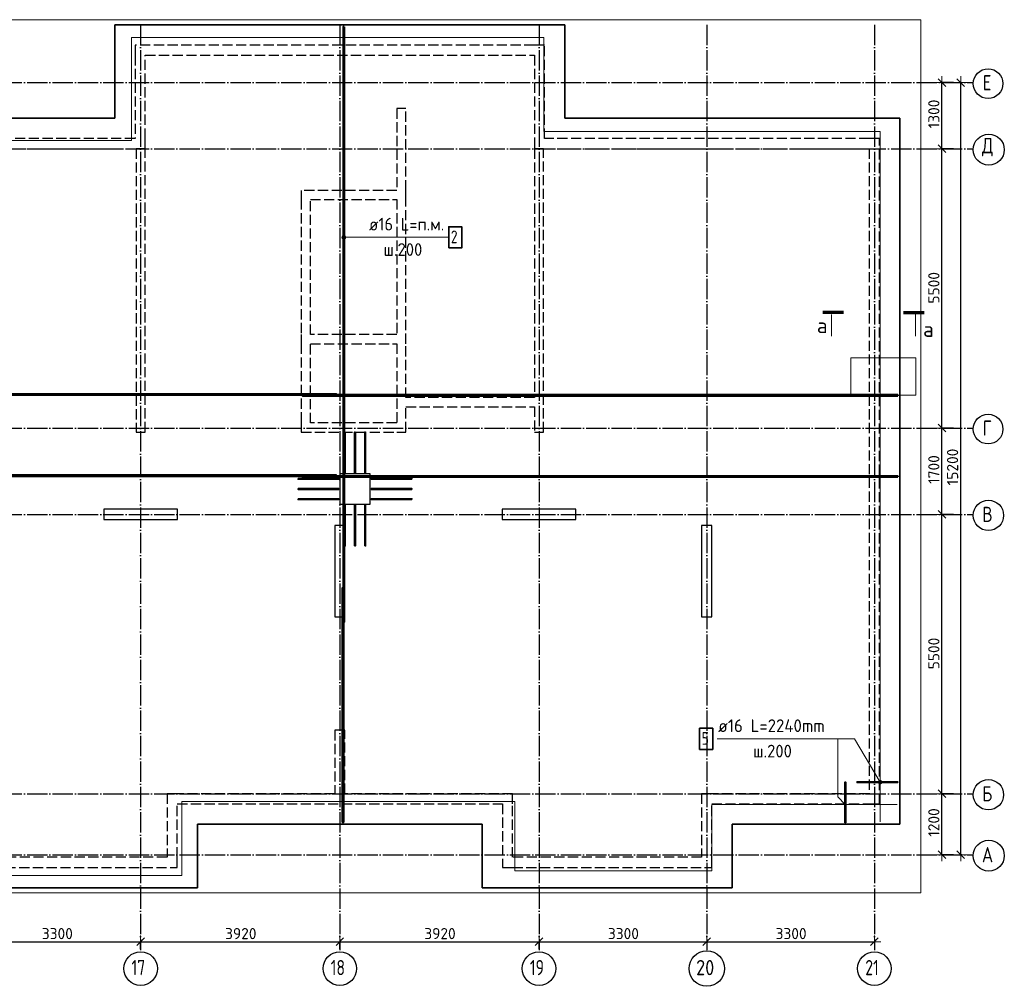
# Model space of a CAD drawing. Header units: millimetres. Extents: x 13527 to 139154, y -122592 to 61893.
# Tile 71 of 129: x 100560 to 119937, y -2592 to 16440. Entities that reach past the tile are written whole.
import ezdxf

# ---------------------------------------------------------------- set-up
doc = ezdxf.new("R2010")
doc.units = ezdxf.units.MM
doc.header["$PDMODE"] = 65
for name, pattern in [('______11', [500, 400, -50, 0, -50]), ('______2', [270, 200, -70]), ('______5', [1100, 800, -100, 100, -100])]:
    doc.linetypes.add(name, pattern=pattern)
for name, color, linetype, lineweight in [('Standard', 7, 'Continuous', 25), ('Арм.стержн. Арматура края', 96, 'Continuous', 35), ('Колонна (1)', 7, 'Continuous', 35), ('Колонна (2)', 7, 'Continuous', 35), ('Размерная линия_ общее', 7, 'Continuous', 13), ('Стена_ общее', 7, 'Continuous', 35), ('Фундамент_ общее', 7, 'Continuous', 35)]:
    doc.layers.add(name, color=color, linetype=linetype, lineweight=lineweight)
for name, color, linetype, lineweight, true_color in [('Арм.стержн.верхн.зоны Х', 7, 'Continuous', 35, 0x0000c6), ('Арм.стержн.ниж.зоны У', 7, 'Continuous', 35, 0x00b300), ('Арм.стержн.ниж.зоны Х', 7, 'Continuous', 35, 0xc600c6), ('Осевая линия_ общее', 7, '______5', 13, 0xa0a0a0)]:
    doc.layers.add(name, color=color, linetype=linetype, lineweight=lineweight, true_color=true_color)
doc.styles.add('ISOCPEUR', font='ISOCPEUR')
doc.dimstyles.new('DIMSTYLE_16', dxfattribs={"dimtxt": 220, "dimasz": 250, "dimexe": 0, "dimexo": 0, "dimgap": 110, "dimtad": 2, "dimdec": 0, "dimrnd": 1, "dimzin": 12, "dimdsep": 46, "dimtxsty": 'ISOCPEUR', "dimblk1": 'ALL_ML_STRICH', "dimblk2": 'ALL_ML_STRICH', "dimsah": 1, "dimcen": 0, "dimclrd": 7, "dimclre": 256, "dimclrt": 7, "dimadec": 0, "dimazin": 0, "dimtfac": 1, "dimtdec": 0, "dimtix": 1, "dimtmove": 2, "dimatfit": 3, "dimfxl": 0, "dimtzin": 0, "dimlwd": 0, "dimlwe": -3, "dimarcsym": 0})
doc.dimstyles.new('DIMSTYLE_5', dxfattribs={"dimtxt": 220, "dimasz": 250, "dimexe": 0, "dimexo": 0, "dimgap": 110, "dimtad": 2, "dimdec": 0, "dimrnd": 5, "dimzin": 12, "dimdsep": 46, "dimtxsty": 'ISOCPEUR', "dimblk1": 'ALL_ML_STRICH', "dimblk2": 'ALL_ML_STRICH', "dimsah": 1, "dimcen": 0, "dimclrd": 7, "dimclre": 256, "dimclrt": 7, "dimadec": 0, "dimazin": 0, "dimtfac": 1, "dimtdec": 0, "dimtix": 1, "dimtmove": 2, "dimatfit": 3, "dimfxl": 0, "dimtzin": 0, "dimlwd": 0, "dimlwe": -3, "dimarcsym": 0})

# ---------------------------------------------------------------- blocks, each defined once
blk = doc.blocks.new('ALL_ML_STRICH')
at = {"color": 0, "linetype": 'ByBlock', "lineweight": -2}
for p, q in [((-1, 0), (0.5, 0)), ((-0.3, -0.3), (0.3, 0.3)), ((0, -0.5), (0, 0.5))]:
    blk.add_line(p, q, dxfattribs=at)
blk = doc.blocks.new('*D49')
at = {"layer": 'DEFPOINTS', "color": 7, "linetype": 'Continuous', "lineweight": 13, "transparency": 33554687}
for p in [(99640, -1714), (99640, -1878), (102940, -1878)]:
    blk.add_point(p, dxfattribs=at)
at = {"layer": 'Размерная линия_ общее', "color": 253, "linetype": 'Continuous', "lineweight": -2, "true_color": 0xa0a0a0, "transparency": 33554687}
for p, q in [((99640, -1858), (99640, -1714)), ((102940, -1858), (102940, -1714))]:
    blk.add_line(p, q, dxfattribs=at)
at = {"layer": 'Размерная линия_ общее', "color": 7, "linetype": 'Continuous', "lineweight": -2, "transparency": 33554687}
blk.add_line((99640, -1714), (102940, -1714), dxfattribs=at)
at = {"layer": 'Размерная линия_ общее', "color": 7, "linetype": 'Continuous', "lineweight": 13, "transparency": 33554687, "xscale": 250, "yscale": 250, "zscale": 250, "rotation": 180}
blk.add_blockref('ALL_ML_STRICH', (99640, -1714), dxfattribs=at)
at = {"layer": 'Размерная линия_ общее', "color": 7, "linetype": 'Continuous', "lineweight": 13, "transparency": 33554687, "xscale": 250, "yscale": 250, "zscale": 250}
blk.add_blockref('ALL_ML_STRICH', (102940, -1714), dxfattribs=at)
at = {"layer": 'Размерная линия_ общее', "color": 7, "linetype": 'Continuous', "lineweight": 13, "transparency": 33554687, "insert": (101301, -1554), "char_height": 220, "width": 880, "attachment_point": 5, "style": 'ISOCPEUR'}
blk.add_mtext('\\A1;{3300}', dxfattribs=at)
blk = doc.blocks.new('*D50')
at = {"layer": 'DEFPOINTS', "color": 7, "linetype": 'Continuous', "lineweight": 13, "transparency": 33554687}
for p in [(102940, -1714), (102940, -1878), (106860, -1878)]:
    blk.add_point(p, dxfattribs=at)
at = {"layer": 'Размерная линия_ общее', "color": 253, "linetype": 'Continuous', "lineweight": -2, "true_color": 0xa0a0a0, "transparency": 33554687}
for p, q in [((102940, -1858), (102940, -1714)), ((106860, -1858), (106860, -1714))]:
    blk.add_line(p, q, dxfattribs=at)
at = {"layer": 'Размерная линия_ общее', "color": 7, "linetype": 'Continuous', "lineweight": -2, "transparency": 33554687}
blk.add_line((102940, -1714), (106860, -1714), dxfattribs=at)
at = {"layer": 'Размерная линия_ общее', "color": 7, "linetype": 'Continuous', "lineweight": 13, "transparency": 33554687, "xscale": 250, "yscale": 250, "zscale": 250, "rotation": 180}
blk.add_blockref('ALL_ML_STRICH', (102940, -1714), dxfattribs=at)
at = {"layer": 'Размерная линия_ общее', "color": 7, "linetype": 'Continuous', "lineweight": 13, "transparency": 33554687, "xscale": 250, "yscale": 250, "zscale": 250}
blk.add_blockref('ALL_ML_STRICH', (106860, -1714), dxfattribs=at)
at = {"layer": 'Размерная линия_ общее', "color": 7, "linetype": 'Continuous', "lineweight": 13, "transparency": 33554687, "insert": (104911, -1554), "char_height": 220, "width": 880, "attachment_point": 5, "style": 'ISOCPEUR'}
blk.add_mtext('\\A1;{3920}', dxfattribs=at)
blk = doc.blocks.new('*D51')
at = {"layer": 'DEFPOINTS', "color": 7, "linetype": 'Continuous', "lineweight": 13, "transparency": 33554687}
for p in [(106860, -1714), (106860, -1878), (110780, -1878)]:
    blk.add_point(p, dxfattribs=at)
at = {"layer": 'Размерная линия_ общее', "color": 253, "linetype": 'Continuous', "lineweight": -2, "true_color": 0xa0a0a0, "transparency": 33554687}
for p, q in [((106860, -1858), (106860, -1714)), ((110780, -1858), (110780, -1714))]:
    blk.add_line(p, q, dxfattribs=at)
at = {"layer": 'Размерная линия_ общее', "color": 7, "linetype": 'Continuous', "lineweight": -2, "transparency": 33554687}
blk.add_line((106860, -1714), (110780, -1714), dxfattribs=at)
at = {"layer": 'Размерная линия_ общее', "color": 7, "linetype": 'Continuous', "lineweight": 13, "transparency": 33554687, "xscale": 250, "yscale": 250, "zscale": 250, "rotation": 180}
blk.add_blockref('ALL_ML_STRICH', (106860, -1714), dxfattribs=at)
at = {"layer": 'Размерная линия_ общее', "color": 7, "linetype": 'Continuous', "lineweight": 13, "transparency": 33554687, "xscale": 250, "yscale": 250, "zscale": 250}
blk.add_blockref('ALL_ML_STRICH', (110780, -1714), dxfattribs=at)
at = {"layer": 'Размерная линия_ общее', "color": 7, "linetype": 'Continuous', "lineweight": 13, "transparency": 33554687, "insert": (108831, -1554), "char_height": 220, "width": 880, "attachment_point": 5, "style": 'ISOCPEUR'}
blk.add_mtext('\\A1;{3920}', dxfattribs=at)
blk = doc.blocks.new('*D52')
at = {"layer": 'DEFPOINTS', "color": 7, "linetype": 'Continuous', "lineweight": 13, "transparency": 33554687}
for p in [(110780, -1714), (114080, -1743), (110780, -1878)]:
    blk.add_point(p, dxfattribs=at)
at = {"layer": 'Размерная линия_ общее', "color": 253, "linetype": 'Continuous', "lineweight": -2, "true_color": 0xa0a0a0, "transparency": 33554687}
for p, q in [((110780, -1858), (110780, -1714)), ((114080, -1723), (114080, -1714))]:
    blk.add_line(p, q, dxfattribs=at)
at = {"layer": 'Размерная линия_ общее', "color": 7, "linetype": 'Continuous', "lineweight": -2, "transparency": 33554687}
blk.add_line((110780, -1714), (114080, -1714), dxfattribs=at)
at = {"layer": 'Размерная линия_ общее', "color": 7, "linetype": 'Continuous', "lineweight": 13, "transparency": 33554687, "xscale": 250, "yscale": 250, "zscale": 250, "rotation": 180}
blk.add_blockref('ALL_ML_STRICH', (110780, -1714), dxfattribs=at)
at = {"layer": 'Размерная линия_ общее', "color": 7, "linetype": 'Continuous', "lineweight": 13, "transparency": 33554687, "xscale": 250, "yscale": 250, "zscale": 250}
blk.add_blockref('ALL_ML_STRICH', (114080, -1714), dxfattribs=at)
at = {"layer": 'Размерная линия_ общее', "color": 7, "linetype": 'Continuous', "lineweight": 13, "transparency": 33554687, "insert": (112441, -1554), "char_height": 220, "width": 880, "attachment_point": 5, "style": 'ISOCPEUR'}
blk.add_mtext('\\A1;{3300}', dxfattribs=at)
blk = doc.blocks.new('*D53')
at = {"layer": 'DEFPOINTS', "color": 7, "linetype": 'Continuous', "lineweight": 13, "transparency": 33554687}
for p in [(114080, -1714), (114080, -1743), (117380, -1656)]:
    blk.add_point(p, dxfattribs=at)
at = {"layer": 'Размерная линия_ общее', "color": 253, "linetype": 'Continuous', "lineweight": -2, "true_color": 0xa0a0a0, "transparency": 33554687}
for p, q in [((114080, -1723), (114080, -1714)), ((117380, -1676), (117380, -1714))]:
    blk.add_line(p, q, dxfattribs=at)
at = {"layer": 'Размерная линия_ общее', "color": 7, "linetype": 'Continuous', "lineweight": -2, "transparency": 33554687}
blk.add_line((114080, -1714), (117380, -1714), dxfattribs=at)
at = {"layer": 'Размерная линия_ общее', "color": 7, "linetype": 'Continuous', "lineweight": 13, "transparency": 33554687, "xscale": 250, "yscale": 250, "zscale": 250, "rotation": 180}
blk.add_blockref('ALL_ML_STRICH', (114080, -1714), dxfattribs=at)
at = {"layer": 'Размерная линия_ общее', "color": 7, "linetype": 'Continuous', "lineweight": 13, "transparency": 33554687, "xscale": 250, "yscale": 250, "zscale": 250}
blk.add_blockref('ALL_ML_STRICH', (117380, -1714), dxfattribs=at)
at = {"layer": 'Размерная линия_ общее', "color": 7, "linetype": 'Continuous', "lineweight": 13, "transparency": 33554687, "insert": (115741, -1554), "char_height": 220, "width": 880, "attachment_point": 5, "style": 'ISOCPEUR'}
blk.add_mtext('\\A1;{3300}', dxfattribs=at)
blk = doc.blocks.new('СЛОЖНЫЙ_ОБЪЕКТ_1')
at = {"layer": 'Колонна (1)', "color": 9, "lineweight": -3, "true_color": 0xc7c7c7, "transparency": 33554687}
for p, q in [((106760, 6480), (106760, 4680)), ((106960, 6480), (106760, 6480)), ((106960, 4680), (106960, 6480)), ((113980, 6480), (113980, 4680)), ((114180, 6480), (113980, 6480)), ((114180, 4680), (114180, 6480)), ((106760, 4680), (106960, 4680)), ((113980, 4680), (114180, 4680))]:
    blk.add_line(p, q, dxfattribs=at)
at = {"layer": 'Колонна (2)', "color": 9, "lineweight": -3, "true_color": 0xc7c7c7, "transparency": 33554687}
for p, q in [((102215, 6800), (102215, 6600)), ((103665, 6800), (102215, 6800)), ((103665, 6600), (103665, 6800)), ((110055, 6800), (110055, 6600)), ((111505, 6800), (110055, 6800)), ((111505, 6600), (111505, 6800)), ((102215, 6600), (103665, 6600)), ((110055, 6600), (111505, 6600))]:
    blk.add_line(p, q, dxfattribs=at)
at = {"layer": 'Стена_ общее', "color": 9, "linetype": '______2', "lineweight": -3, "true_color": 0xc7c7c7, "transparency": 33554687}
for p, q in [((102830, 15940), (102830, 15740)), ((110690, 15940), (102830, 15940)), ((110890, 15940), (110690, 15940)), ((110890, 14100), (110890, 15940)), ((102830, 15740), (102830, 14100)), ((103030, 15740), (110690, 15740)), ((103030, 14100), (103030, 15740)), ((110690, 15740), (110690, 14100)), ((107980, 14690), (107980, 13080)), ((108160, 14690), (107980, 14690)), ((108160, 13080), (108160, 14690)), ((102830, 14100), (89850, 14100)), ((103030, 13900), (103030, 14100)), ((110690, 14100), (110690, 13900)), ((117280, 14100), (110890, 14100)), ((117480, 14100), (117280, 14100)), ((117480, 1000), (117480, 14100)), ((96440, 13900), (102850, 13900)), ((102850, 13900), (102850, 8320)), ((103030, 13900), (102850, 13900)), ((103030, 8320), (103030, 13900)), ((110690, 13900), (110690, 9000)), ((110870, 13900), (110690, 13900)), ((110870, 13900), (117280, 13900)), ((110870, 8320), (110870, 13900)), ((117280, 13900), (117280, 1200)), ((106100, 13080), (106100, 12900)), ((107980, 13080), (106100, 13080)), ((108160, 12900), (108160, 13080)), ((106100, 12900), (106100, 10240)), ((106280, 12900), (107980, 12900)), ((106280, 10240), (106280, 12900)), ((107980, 12900), (107980, 10240)), ((108160, 10060), (108160, 12900)), ((106100, 10240), (106100, 10060)), ((107980, 10240), (106280, 10240)), ((106100, 10060), (106100, 8500)), ((106280, 10060), (107980, 10060)), ((106280, 8500), (106280, 10060)), ((107980, 10060), (107980, 8500)), ((108160, 9000), (108160, 10060)), ((110690, 9000), (108160, 9000)), ((108160, 8320), (108160, 8820)), ((108160, 8820), (110690, 8820)), ((110690, 8820), (110690, 8320)), ((106100, 8500), (106100, 8320)), ((107980, 8500), (106280, 8500)), ((102850, 8320), (103030, 8320)), ((106100, 8320), (107980, 8320)), ((107980, 8320), (108160, 8320)), ((110690, 8320), (110870, 8320)), ((106760, 2450), (106760, 1200)), ((106960, 2450), (106760, 2450)), ((106960, 1200), (106960, 2450)), ((103460, 1200), (103460, -50)), ((103660, 1200), (103460, 1200)), ((106760, 1200), (103660, 1200)), ((110260, 1200), (106960, 1200)), ((110260, 1000), (110260, 1200)), ((113980, 1200), (113980, -50)), ((114180, 1200), (113980, 1200)), ((117280, 1200), (114180, 1200)), ((103660, -50), (103660, 1000)), ((103660, 1000), (110060, 1000)), ((110060, 1000), (110060, -250)), ((110260, -50), (110260, 1000)), ((114180, -50), (114180, 1000)), ((114180, 1000), (117280, 1000)), ((117280, 1000), (117480, 1000)), ((103460, -50), (99740, -50)), ((103660, -250), (103660, -50)), ((113980, -50), (110260, -50)), ((114180, -250), (114180, -50)), ((99740, -250), (103660, -250)), ((110060, -250), (110260, -250)), ((110260, -250), (114180, -250))]:
    blk.add_line(p, q, dxfattribs=at)
blk = doc.blocks.new('*D552')
at = {"layer": 'DEFPOINTS', "color": 7, "linetype": 'Continuous', "lineweight": 13, "transparency": 33554687}
for p in [(118955, 1200), (118710, 0), (118955, 0)]:
    blk.add_point(p, dxfattribs=at)
at = {"layer": 'Размерная линия_ общее', "color": 253, "linetype": 'Continuous', "lineweight": -2, "true_color": 0xa0a0a0, "transparency": 33554687}
for p, q in [((118935, 1200), (118710, 1200)), ((118935, 0), (118710, 0))]:
    blk.add_line(p, q, dxfattribs=at)
at = {"layer": 'Размерная линия_ общее', "color": 7, "linetype": 'Continuous', "lineweight": -2, "transparency": 33554687}
blk.add_line((118710, 0), (118710, 1200), dxfattribs=at)
at = {"layer": 'Размерная линия_ общее', "color": 7, "linetype": 'Continuous', "lineweight": 13, "transparency": 33554687, "xscale": 250, "yscale": 250, "zscale": 250}
for p, rotation in [((118710, 1200), 90), ((118710, 0), 270)]:
    blk.add_blockref('ALL_ML_STRICH', p, dxfattribs=dict(at, rotation=rotation))
at = {"layer": 'Размерная линия_ общее', "color": 7, "linetype": 'Continuous', "lineweight": 13, "transparency": 33554687, "insert": (118550, 633), "char_height": 220, "width": 880, "attachment_point": 5, "rotation": 90, "style": 'ISOCPEUR'}
blk.add_mtext('\\A1;{1200}', dxfattribs=at)
blk = doc.blocks.new('*D553')
at = {"layer": 'DEFPOINTS', "color": 7, "linetype": 'Continuous', "lineweight": 13, "transparency": 33554687}
for p in [(118955, 6700), (118710, 1200), (118955, 1200)]:
    blk.add_point(p, dxfattribs=at)
at = {"layer": 'Размерная линия_ общее', "color": 253, "linetype": 'Continuous', "lineweight": -2, "true_color": 0xa0a0a0, "transparency": 33554687}
for p, q in [((118935, 6700), (118710, 6700)), ((118935, 1200), (118710, 1200))]:
    blk.add_line(p, q, dxfattribs=at)
at = {"layer": 'Размерная линия_ общее', "color": 7, "linetype": 'Continuous', "lineweight": -2, "transparency": 33554687}
blk.add_line((118710, 1200), (118710, 6700), dxfattribs=at)
at = {"layer": 'Размерная линия_ общее', "color": 7, "linetype": 'Continuous', "lineweight": 13, "transparency": 33554687, "xscale": 250, "yscale": 250, "zscale": 250}
for p, rotation in [((118710, 6700), 90), ((118710, 1200), 270)]:
    blk.add_blockref('ALL_ML_STRICH', p, dxfattribs=dict(at, rotation=rotation))
at = {"layer": 'Размерная линия_ общее', "color": 7, "linetype": 'Continuous', "lineweight": 13, "transparency": 33554687, "insert": (118550, 3961), "char_height": 220, "width": 880, "attachment_point": 5, "rotation": 90, "style": 'ISOCPEUR'}
blk.add_mtext('\\A1;{5500}', dxfattribs=at)
blk = doc.blocks.new('*D554')
at = {"layer": 'DEFPOINTS', "color": 7, "linetype": 'Continuous', "lineweight": 13, "transparency": 33554687}
for p in [(118955, 8400), (118710, 6700), (118955, 6700)]:
    blk.add_point(p, dxfattribs=at)
at = {"layer": 'Размерная линия_ общее', "color": 253, "linetype": 'Continuous', "lineweight": -2, "true_color": 0xa0a0a0, "transparency": 33554687}
for p, q in [((118935, 8400), (118710, 8400)), ((118935, 6700), (118710, 6700))]:
    blk.add_line(p, q, dxfattribs=at)
at = {"layer": 'Размерная линия_ общее', "color": 7, "linetype": 'Continuous', "lineweight": -2, "transparency": 33554687}
blk.add_line((118710, 6700), (118710, 8400), dxfattribs=at)
at = {"layer": 'Размерная линия_ общее', "color": 7, "linetype": 'Continuous', "lineweight": 13, "transparency": 33554687, "xscale": 250, "yscale": 250, "zscale": 250}
for p, rotation in [((118710, 8400), 90), ((118710, 6700), 270)]:
    blk.add_blockref('ALL_ML_STRICH', p, dxfattribs=dict(at, rotation=rotation))
at = {"layer": 'Размерная линия_ общее', "color": 7, "linetype": 'Continuous', "lineweight": 13, "transparency": 33554687, "insert": (118550, 7583), "char_height": 220, "width": 880, "attachment_point": 5, "rotation": 90, "style": 'ISOCPEUR'}
blk.add_mtext('\\A1;{1700}', dxfattribs=at)
blk = doc.blocks.new('*D555')
at = {"layer": 'DEFPOINTS', "color": 7, "linetype": 'Continuous', "lineweight": 13, "transparency": 33554687}
for p in [(118955, 13900), (118710, 8400), (118955, 8400)]:
    blk.add_point(p, dxfattribs=at)
at = {"layer": 'Размерная линия_ общее', "color": 253, "linetype": 'Continuous', "lineweight": -2, "true_color": 0xa0a0a0, "transparency": 33554687}
for p, q in [((118935, 13900), (118710, 13900)), ((118935, 8400), (118710, 8400))]:
    blk.add_line(p, q, dxfattribs=at)
at = {"layer": 'Размерная линия_ общее', "color": 7, "linetype": 'Continuous', "lineweight": -2, "transparency": 33554687}
blk.add_line((118710, 8400), (118710, 13900), dxfattribs=at)
at = {"layer": 'Размерная линия_ общее', "color": 7, "linetype": 'Continuous', "lineweight": 13, "transparency": 33554687, "xscale": 250, "yscale": 250, "zscale": 250}
for p, rotation in [((118710, 13900), 90), ((118710, 8400), 270)]:
    blk.add_blockref('ALL_ML_STRICH', p, dxfattribs=dict(at, rotation=rotation))
at = {"layer": 'Размерная линия_ общее', "color": 7, "linetype": 'Continuous', "lineweight": 13, "transparency": 33554687, "insert": (118550, 11161), "char_height": 220, "width": 880, "attachment_point": 5, "rotation": 90, "style": 'ISOCPEUR'}
blk.add_mtext('\\A1;{5500}', dxfattribs=at)
blk = doc.blocks.new('*D556')
at = {"layer": 'DEFPOINTS', "color": 7, "linetype": 'Continuous', "lineweight": 13, "transparency": 33554687}
for p in [(118955, 15200), (118710, 13900), (118955, 13900)]:
    blk.add_point(p, dxfattribs=at)
at = {"layer": 'Размерная линия_ общее', "color": 253, "linetype": 'Continuous', "lineweight": -2, "true_color": 0xa0a0a0, "transparency": 33554687}
for p, q in [((118935, 15200), (118710, 15200)), ((118935, 13900), (118710, 13900))]:
    blk.add_line(p, q, dxfattribs=at)
at = {"layer": 'Размерная линия_ общее', "color": 7, "linetype": 'Continuous', "lineweight": -2, "transparency": 33554687}
blk.add_line((118710, 13900), (118710, 15200), dxfattribs=at)
at = {"layer": 'Размерная линия_ общее', "color": 7, "linetype": 'Continuous', "lineweight": 13, "transparency": 33554687, "xscale": 250, "yscale": 250, "zscale": 250}
for p, rotation in [((118710, 15200), 90), ((118710, 13900), 270)]:
    blk.add_blockref('ALL_ML_STRICH', p, dxfattribs=dict(at, rotation=rotation))
at = {"layer": 'Размерная линия_ общее', "color": 7, "linetype": 'Continuous', "lineweight": 13, "transparency": 33554687, "insert": (118550, 14583), "char_height": 220, "width": 880, "attachment_point": 5, "rotation": 90, "style": 'ISOCPEUR'}
blk.add_mtext('\\A1;{1300}', dxfattribs=at)
blk = doc.blocks.new('*D557')
at = {"layer": 'DEFPOINTS', "color": 7, "linetype": 'Continuous', "lineweight": 13, "transparency": 33554687}
for p in [(119128, 15200), (119079, 0), (119198, 0)]:
    blk.add_point(p, dxfattribs=at)
at = {"layer": 'Размерная линия_ общее', "color": 253, "linetype": 'Continuous', "lineweight": -2, "true_color": 0xa0a0a0, "transparency": 33554687}
for p, q in [((119079, 15200), (119079, 15200)), ((119098, 0), (119079, 0))]:
    blk.add_line(p, q, dxfattribs=at)
at = {"layer": 'Размерная линия_ общее', "color": 7, "linetype": 'Continuous', "lineweight": -2, "transparency": 33554687}
blk.add_line((119079, 0), (119079, 15200), dxfattribs=at)
at = {"layer": 'Размерная линия_ общее', "color": 7, "linetype": 'Continuous', "lineweight": 13, "transparency": 33554687, "xscale": 250, "yscale": 250, "zscale": 250}
for p, rotation in [((119079, 15200), 90), ((119079, 0), 270)]:
    blk.add_blockref('ALL_ML_STRICH', p, dxfattribs=dict(at, rotation=rotation))
at = {"layer": 'Размерная линия_ общее', "color": 7, "linetype": 'Continuous', "lineweight": 13, "transparency": 33554687, "insert": (118919, 7633), "char_height": 220, "width": 1100, "attachment_point": 5, "rotation": 90, "style": 'ISOCPEUR'}
blk.add_mtext('\\A1;{15200}', dxfattribs=at)

msp = doc.modelspace()

# ---------------------------------------------------------------- hatches: boundary and pattern name
at = {"layer": 'Арм.стержн. Арматура края', "linetype": 'Continuous', "lineweight": 13, "transparency": 33554687}
for points in [[(117493.1, 1466.3), (117460.9, 1447.1), (117456.2, 1428.6)], [(117493.1, 1466.3), (117456.2, 1428.6), (117511.6, 1461.6)], [(117511.6, 1461.6), (117456.2, 1428.6), (117461.3, 1409.8)], [(117460.9, 1447.1), (117493.1, 1466.3), (117474.3, 1461.2)], [(117511.6, 1461.6), (117461.3, 1409.8), (117525.7, 1448.2)], [(117525.7, 1448.2), (117461.3, 1409.8), (117475.4, 1396.4)], [(117525.7, 1448.2), (117475.4, 1396.4), (117530.8, 1429.4)], [(117530.8, 1429.4), (117475.4, 1396.4), (117493.9, 1391.7)], [(117530.8, 1429.4), (117493.9, 1391.7), (117526.1, 1410.9)], [(117526.1, 1410.9), (117493.9, 1391.7), (117512.7, 1396.8)]]:
    msp.add_hatch(color=7, dxfattribs=at).paths.add_polyline_path(points)
at = {"layer": 'Арм.стержн.ниж.зоны У', "linetype": 'Continuous', "lineweight": 13, "transparency": 33554687}
for points in [[(106907.8, 12137.2), (106907.8, 12174.7), (106902.5, 12156)], [(106921.2, 12123.7), (106921.2, 12188.2), (106907.8, 12174.7)], [(106921.2, 12123.7), (106907.8, 12174.7), (106907.8, 12137.2)], [(106940, 12118.5), (106940, 12193.5), (106921.2, 12188.2)], [(106940, 12118.5), (106921.2, 12188.2), (106921.2, 12123.7)], [(106958.7, 12123.7), (106958.7, 12188.2), (106940, 12193.5)], [(106958.7, 12123.7), (106940, 12193.5), (106940, 12118.5)], [(106972.2, 12137.2), (106972.2, 12174.7), (106958.7, 12188.2)], [(106972.2, 12137.2), (106958.7, 12188.2), (106958.7, 12123.7)], [(106972.2, 12174.7), (106972.2, 12137.2), (106977.5, 12156)]]:
    msp.add_hatch(color=7, dxfattribs=at).paths.add_polyline_path(points)

# ---------------------------------------------------------------- linework, layer by layer
at = {"layer": 'Standard', "color": 7, "linetype": 'Continuous', "lineweight": 70, "transparency": 33554687}
for p, q in [((116769.2, 10673.5), (116367.2, 10673.5)), ((117955.8, 10673.5), (118357.8, 10673.5))]:
    msp.add_line(p, q, dxfattribs=at)
at = {"layer": 'Standard', "color": 7, "linetype": 'Continuous', "lineweight": 13, "transparency": 33554687}
for p, q in [((116538.5, 10633.5), (116538.5, 10209.5)), ((118186.5, 10633.5), (118186.5, 10209.5))]:
    msp.add_line(p, q, dxfattribs=at)
at = {"layer": 'Standard', "color": 52, "linetype": 'Continuous', "lineweight": 13, "transparency": 33554687}
for p, q in [((116913.4, 9781.7), (116913.4, 9048.4)), ((118193.4, 9781.7), (116913.4, 9781.7)), ((116913.4, 9781.7), (116913.4, 9048.4)), ((118193.4, 9781.7), (116913.4, 9781.7)), ((116913.4, 9781.7), (116913.4, 9048.4)), ((118193.4, 9781.7), (116913.4, 9781.7)), ((116913.4, 9781.7), (116913.4, 9048.4)), ((118193.4, 9781.7), (116913.4, 9781.7)), ((118193.4, 9048.4), (118193.4, 9781.7)), ((118193.4, 9048.4), (118193.4, 9781.7)), ((118193.4, 9048.4), (118193.4, 9781.7)), ((118193.4, 9048.4), (118193.4, 9781.7)), ((116913.4, 9048.4), (118193.4, 9048.4)), ((116913.4, 9048.4), (118193.4, 9048.4)), ((116913.4, 9048.4), (118193.4, 9048.4)), ((116913.4, 9048.4), (118193.4, 9048.4))]:
    msp.add_line(p, q, dxfattribs=at)
at = {"layer": 'Standard', "color": 7, "linetype": 'Continuous', "lineweight": 13, "transparency": 33554687}
for points in [[(75100, -750), (118293.4, -750), (118293.4, 16440), (75100, 16440), (75100, -750)], [(117493.5, 650), (117493.5, 14240), (110873.5, 14240), (110873.5, 16090), (102763.5, 16090), (102763.5, 14060), (89913.5, 14060)], [(116808, 990), (116659.5, 1138.5), (116659.5, 2281.2)], [(99513.5, -410), (103753.5, -410), (103753.5, 1050), (110303.5, 1050), (110303.5, -320), (114183.5, -320), (114183.5, 990), (117830, 990)]]:
    msp.add_lwpolyline(points, dxfattribs=at)
at = {"layer": 'Арм.стержн. Арматура края', "color": 7, "linetype": 'Continuous', "lineweight": 13, "transparency": 33554687}
for p, q in [((114285.7, 2281.2), (116985.7, 2281.2)), ((116985.7, 2281.2), (117493.5, 1429)), ((117461.3, 1409.8), (117461.3, 1409.8)), ((117474.3, 1461.2), (117474.3, 1461.2)), ((117512.7, 1396.8), (117512.7, 1396.8)), ((117525.7, 1448.2), (117525.7, 1448.2))]:
    msp.add_line(p, q, dxfattribs=at)
at = {"layer": 'Арм.стержн. Арматура края', "color": 41, "linetype": 'Continuous', "lineweight": 35, "transparency": 33554687}
for points in [[(106968, 8320), (106968, 7520), (106952, 7520), (106952, 8320), (106968, 8320)], [(107168, 8320), (107168, 7520), (107152, 7520), (107152, 8320), (107168, 8320)], [(107368, 8320), (107368, 7520), (107352, 7520), (107352, 8320), (107368, 8320)], [(106040, 7408), (106840, 7408), (106840, 7392), (106040, 7392), (106040, 7408)], [(108280, 7392), (107480, 7392), (107480, 7408), (108280, 7408), (108280, 7392)], [(106040, 7208), (106840, 7208), (106840, 7192), (106040, 7192), (106040, 7208)], [(108280, 7192), (107480, 7192), (107480, 7208), (108280, 7208), (108280, 7192)], [(106040, 7008), (106840, 7008), (106840, 6992), (106040, 6992), (106040, 7008)], [(108280, 6992), (107480, 6992), (107480, 7008), (108280, 7008), (108280, 6992)], [(106952, 6080), (106952, 6880), (106968, 6880), (106968, 6080), (106952, 6080)], [(107152, 6080), (107152, 6880), (107168, 6880), (107168, 6080), (107152, 6080)], [(107352, 6080), (107352, 6880), (107368, 6880), (107368, 6080), (107352, 6080)], [(116800, 630), (116800, 1430), (116816, 1430), (116816, 630), (116800, 630)], [(117840, 1421), (117040, 1421), (117040, 1437), (117840, 1437), (117840, 1421)]]:
    msp.add_lwpolyline(points, dxfattribs=at)
at = {"layer": 'Арм.стержн. Арматура края', "color": 7, "linetype": 'Continuous', "lineweight": 35, "transparency": 33554687}
msp.add_lwpolyline([(113939.9, 2072.8), (114198.2, 2072.8), (114198.2, 2489.5), (113939.9, 2489.5), (113939.9, 2072.8)], dxfattribs=at)
at = {"layer": 'Арм.стержн. Арматура края', "color": 7, "linetype": 'Continuous', "lineweight": 13, "transparency": 33554687}
msp.add_circle((117493.5, 1429), 37.5, dxfattribs=at)
at = {"layer": 'Арм.стержн.верхн.зоны Х', "color": 52, "linetype": 'Continuous', "lineweight": 25, "transparency": 33554687}
for points in [[(111290, 16340), (102430, 16340), (102430, 14500), (90250, 14500)], [(99140, -650), (104060, -650), (104060, 600), (109660, 600), (109660, -650), (114580, -650), (114580, 600), (117880, 600), (117880, 14500), (111290, 14500), (111290, 16340)], [(106860, 7500), (106860, 6900), (107460, 6900), (107460, 7500), (106860, 7500)]]:
    msp.add_lwpolyline(points, dxfattribs=at)
at = {"layer": 'Арм.стержн.верхн.зоны Х', "color": 41, "linetype": 'Continuous', "lineweight": 50, "transparency": 33554687}
for points in [[(106794, 9053), (95094, 9053), (95094, 9069), (106794, 9069), (106794, 9053)], [(117840, 9037), (106124, 9037), (106124, 9053), (117840, 9053), (117840, 9037)]]:
    msp.add_lwpolyline(points, dxfattribs=at)
at = {"layer": 'Арм.стержн.ниж.зоны У', "color": 7, "linetype": 'Continuous', "lineweight": 13, "transparency": 33554687}
for p, q in [((106902.5, 12156), (106902.5, 12156)), ((106940, 12193.5), (106940, 12193.5)), ((107412.9, 12156), (106940, 12156)), ((106940, 12118.5), (106940, 12118.5)), ((106977.5, 12156), (106977.5, 12156)), ((107412.9, 12156), (109002.9, 12156))]:
    msp.add_line(p, q, dxfattribs=at)
at = {"layer": 'Арм.стержн.ниж.зоны У', "color": 52, "linetype": 'Continuous', "lineweight": 25, "transparency": 33554687}
for points in [[(109660, -650), (114580, -650), (114580, 600), (117880, 600), (117880, 14500), (111290, 14500), (111290, 16340), (102430, 16340), (102430, 14500), (90250, 14500)], [(99140, -650), (104060, -650), (104060, 600), (109660, 600), (109660, -650)]]:
    msp.add_lwpolyline(points, dxfattribs=at)
at = {"layer": 'Арм.стержн.ниж.зоны У', "color": 41, "linetype": 'Continuous', "lineweight": 50, "transparency": 33554687}
for points in [[(106948, 16300), (106948, 4584), (106932, 4584), (106932, 16300), (106948, 16300)], [(106932, 5254), (106932, 640), (106916, 640), (106916, 5254), (106932, 5254)]]:
    msp.add_lwpolyline(points, dxfattribs=at)
at = {"layer": 'Арм.стержн.ниж.зоны У', "color": 7, "linetype": 'Continuous', "lineweight": 35, "transparency": 33554687}
msp.add_lwpolyline([(109002.9, 11947.7), (109261.2, 11947.7), (109261.2, 12364.3), (109002.9, 12364.3), (109002.9, 11947.7)], dxfattribs=at)
at = {"layer": 'Арм.стержн.ниж.зоны У', "color": 7, "linetype": 'Continuous', "lineweight": 13, "transparency": 33554687}
msp.add_circle((106940, 12156), 37.5, dxfattribs=at)
at = {"layer": 'Арм.стержн.ниж.зоны Х', "color": 52, "linetype": 'Continuous', "lineweight": 25, "transparency": 33554687}
for points in [[(109660, -650), (114580, -650), (114580, 600), (117880, 600), (117880, 14500), (111290, 14500), (111290, 16340), (102430, 16340), (102430, 14500), (90250, 14500)], [(99140, -650), (104060, -650), (104060, 600), (109660, 600), (109660, -650)]]:
    msp.add_lwpolyline(points, dxfattribs=at)
at = {"layer": 'Арм.стержн.ниж.зоны Х', "color": 41, "linetype": 'Continuous', "lineweight": 50, "transparency": 33554687}
for points in [[(106794, 7453), (95094, 7453), (95094, 7469), (106794, 7469), (106794, 7453)], [(117840, 7437), (106124, 7437), (106124, 7453), (117840, 7453), (117840, 7437)]]:
    msp.add_lwpolyline(points, dxfattribs=at)
at = {"layer": 'Осевая линия_ общее', "color": 253, "linetype": '______11', "lineweight": -3, "true_color": 0xa0a0a0, "transparency": 33554687}
for p, q in [((102940, 16340), (102940, -1877.9)), ((106860, 16340), (106860, -1877.9)), ((110780, 16340), (110780, -1877.9)), ((114080, 16340), (114080, -1877.9)), ((117380, 16340), (117380, -1877.9)), ((75200, 15200), (119325.4, 15200)), ((75200, 13900), (119325.4, 13900)), ((75200, 8400), (119325.4, 8400)), ((75200, 6700), (119325.4, 6700)), ((75200, 1200), (119325.4, 1200)), ((75200, 0), (119325.4, 0))]:
    msp.add_line(p, q, dxfattribs=at)
at = {"layer": 'Осевая линия_ общее', "color": 7, "linetype": 'Continuous', "lineweight": -3, "transparency": 33554687}
for centre, radius in [((119617.8, 15180.5), 292.4), ((119631.2, 13880.5), 305.8), ((119617.8, 8380.5), 292.4), ((119624.1, 6680.5), 298.8), ((119624.1, 1180.5), 298.8), ((119631.2, -19.5), 305.8), ((102940.4, -2242.4), 330.4), ((106860.4, -2242.4), 330.4), ((110780.4, -2242.4), 330.4), ((114081.8, -2242.4), 349.3), ((117380.4, -2242.4), 330.4)]:
    msp.add_circle(centre, radius, dxfattribs=at)
at = {"layer": 'Фундамент_ общее', "color": 7, "lineweight": 25, "transparency": 33554687}
for p, q in [((102430, 14500), (102430, 16340)), ((102430, 16340), (111290, 16340)), ((111290, 16340), (111290, 14500)), ((90250, 14500), (102430, 14500)), ((111290, 14500), (117880, 14500)), ((117880, 14500), (117880, 600)), ((106860, 7500), (106860, 6900)), ((107460, 7500), (106860, 7500)), ((107460, 6900), (107460, 7500)), ((106860, 6900), (107460, 6900)), ((104060, 600), (104060, -650)), ((109660, 600), (104060, 600)), ((109660, -650), (109660, 600)), ((114580, 600), (114580, -650)), ((117880, 600), (114580, 600)), ((104060, -650), (99140, -650)), ((114580, -650), (109660, -650))]:
    msp.add_line(p, q, dxfattribs=at)
at = {"layer": 'Фундамент_ общее', "color": 7, "linetype": 'Continuous', "lineweight": 25, "transparency": 33554687}
for p, q in [((102430, 14500), (102430, 16340)), ((102430, 16340), (111290, 16340)), ((111290, 16340), (111290, 14500)), ((90250, 14500), (102430, 14500)), ((111290, 14500), (117880, 14500)), ((117880, 14500), (117880, 600)), ((106860, 7500), (106860, 6900)), ((107460, 7500), (106860, 7500)), ((107460, 6900), (107460, 7500)), ((106860, 6900), (107460, 6900)), ((104060, 600), (104060, -650)), ((109660, 600), (104060, 600)), ((109660, -650), (109660, 600)), ((114580, 600), (114580, -650)), ((117880, 600), (114580, 600)), ((104060, -650), (99140, -650)), ((114580, -650), (109660, -650))]:
    msp.add_line(p, q, dxfattribs=at)

# ---------------------------------------------------------------- block references
at = {"layer": 'Стена_ общее', "color": 9, "linetype": '______2', "lineweight": -3, "true_color": 0xc7c7c7, "transparency": 33554687}
msp.add_blockref('СЛОЖНЫЙ_ОБЪЕКТ_1', (0, 0), dxfattribs=at)

# ---------------------------------------------------------------- texts
at = {"layer": 'Standard', "color": 7, "linetype": 'Continuous', "lineweight": 13, "transparency": 33554687, "char_height": 300, "width": 360, "attachment_point": 7, "style": 'ISOCPEUR'}
for insert in [(116247.2, 10268.7), (118338.1, 10194.7)]:
    msp.add_mtext('\\A1;{\\fISOCPEUR|i0|b0;\\H300.000000;\\W1.000000;\\C7;а}\\P', dxfattribs=dict(at, insert=insert))
at = {"layer": 'Арм.стержн. Арматура края', "color": 7, "linetype": 'Continuous', "lineweight": 25, "transparency": 33554687, "char_height": 250, "attachment_point": 7, "style": 'ISOCPEUR'}
for s, insert, width in [('\\W0.96;ø16 L=2240mm ', (114305.7, 2414.5), 2468.874), ('\\W0.78;5', (113981.5, 2164.5), 272.006), ('\\W0.95;ш.200 ', (114993.2, 1914.5), 1093.33)]:
    msp.add_mtext(s, dxfattribs=dict(at, insert=insert, width=width))
at = {"layer": 'Арм.стержн.ниж.зоны У', "color": 7, "linetype": 'Continuous', "lineweight": 25, "transparency": 33554687, "char_height": 250, "attachment_point": 7, "style": 'ISOCPEUR'}
for s, insert, width in [('\\W0.94;ø16 L=п.м.', (107432.9, 12289.3), 1666.526), ('\\W0.78;2', (109044.6, 12039.3), 272.006), ('\\W0.95;ш.200 ', (107720.4, 11789.3), 1093.33)]:
    msp.add_mtext(s, dxfattribs=dict(at, insert=insert, width=width))
at = {"layer": 'Осевая линия_ общее', "color": 7, "linetype": 'Continuous', "lineweight": -3, "transparency": 33554687, "char_height": 300, "attachment_point": 7, "style": 'ISOCPEUR'}
for s, insert, width in [('\\W0.78;Е', (119512.8, 15050), 326.407), ('\\W0.82;Д', (119496.2, 13750), 392.646), ('\\W0.78;Г', (119512.8, 8250), 326.407), ('\\W0.80;В', (119504.1, 6550), 359.833), ('\\W0.80;Б', (119504.1, 1050), 359.833), ('\\W0.82;А', (119496.2, -150), 392.646), ('\\W0.75;17', (102760.4, -2372.9), 472.281), ('\\W0.75;18', (106680.4, -2372.9), 472.281), ('\\W0.75;19', (110600.4, -2372.9), 472.281), ('\\W0.87;20', (113871.8, -2372.9), 550.812), ('\\W0.75;21', (117200.4, -2372.9), 472.281)]:
    msp.add_mtext(s, dxfattribs=dict(at, insert=insert, width=width))

# ---------------------------------------------------------------- dimensions: what is measured, and where the dimension line sits
at = {"layer": 'Размерная линия_ общее', "color": 7, "linetype": 'Continuous', "lineweight": 13, "transparency": 33554687}
for base, p1, p2, dimstyle, picture, middle in [((118710, 15200), (118935.4, 13900), (118935.4, 15200), 'DIMSTYLE_5', '*D556', (118550, 14583)), ((119079.4, 15200), (119098, 0), (119079.4, 15200), 'DIMSTYLE_16', '*D557', (118919.4, 7633)), ((118710, 13900), (118935.4, 8400), (118935.4, 13900), 'DIMSTYLE_5', '*D555', (118550, 11161)), ((118710, 8400), (118935.4, 6700), (118935.4, 8400), 'DIMSTYLE_5', '*D554', (118550, 7583)), ((118710, 6700), (118935.4, 1200), (118935.4, 6700), 'DIMSTYLE_5', '*D553', (118550, 3961)), ((118710, 1200), (118935.4, 0), (118935.4, 1200), 'DIMSTYLE_5', '*D552', (118550, 633))]:
    dim = msp.add_linear_dim(base=base, p1=p1, p2=p2, angle=90, dimstyle=dimstyle, override={"dimpost": '<>', "dimclrd": 7, "dimclre": 253, "dimclrt": 7, "dimlwd": 0, "dimlwe": 65533}, dxfattribs=at)
    dim.commit()
    dim.dimension.update_dxf_attribs({"geometry": picture, "text_midpoint": middle, "dimtype": 160})
for base, p1, p2, picture, middle in [((102940, -1714.3), (99640, -1857.9), (102940, -1857.9), '*D49', (101301, -1554.3)), ((106860, -1714.3), (102940, -1857.9), (106860, -1857.9), '*D50', (104911, -1554.3)), ((110780, -1714.3), (106860, -1857.9), (110780, -1857.9), '*D51', (108831, -1554.3)), ((114080, -1714.3), (110780, -1857.9), (114080, -1723), '*D52', (112441, -1554.3)), ((117380, -1714.3), (114080, -1723), (117380, -1676.3), '*D53', (115741, -1554.3))]:
    dim = msp.add_linear_dim(base=base, p1=p1, p2=p2, dimstyle='DIMSTYLE_5', override={"dimpost": '<>', "dimclrd": 7, "dimclre": 253, "dimclrt": 7, "dimlwd": 0, "dimlwe": 65533}, dxfattribs=at)
    dim.commit()
    dim.dimension.update_dxf_attribs({"geometry": picture, "text_midpoint": middle, "dimtype": 160})

doc.saveas('drawing.dxf')
